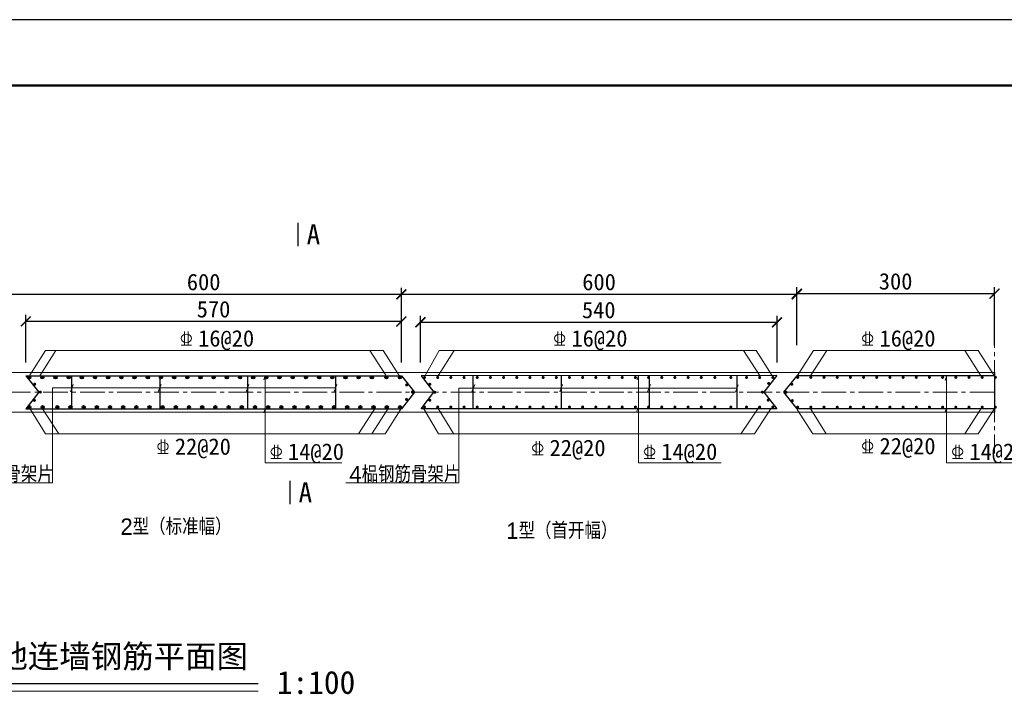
# Model space of a CAD drawing. Header units: millimetres. Extents: x -347 to 6927, y -2179 to 791.
# Tile 4 of 14: x 1001 to 2495, y -233 to 791. Entities that reach past the tile are written whole.
import ezdxf

# ---------------------------------------------------------------- set-up
doc = ezdxf.new("R2010")
doc.units = ezdxf.units.MM
doc.header["$MEASUREMENT"] = 0
doc.linetypes.add('CENTER2', pattern=[1.125, 0.75, -0.125, 0.125, -0.125])
doc.layers.add('TK-PUBLIC', color=7, linetype='Continuous')
doc.layers.add('钢筋', color=12, linetype='Continuous', lineweight=30)
doc.styles.get("Standard").update_dxf_attribs({"font": 'simfang_0.ttf'})
doc.dimstyles.get("Standard").update_dxf_attribs({"dimtxt": 10, "dimasz": 15, "dimexe": 10, "dimexo": 15, "dimgap": 6, "dimtad": 1, "dimtih": 1, "dimtoh": 1, "dimdec": 0, "dimzin": 0, "dimdsep": 46, "dimtxsty": 'Standard', "dimblk": 'ARCHTICK', "dimcen": 0.09, "dimclrd": 1, "dimadec": 0, "dimazin": 0, "dimtfac": 1, "dimtdec": 0, "dimtofl": 0, "dimtmove": 0, "dimatfit": 3, "dimldrblk": 'ARCHTICK', "dimfxl": 1, "dimtolj": 1, "dimtzin": 0, "dimarcsym": 0})

# ---------------------------------------------------------------- blocks, each defined once
blk = doc.blocks.new('_ArchTick')
at = {"color": 0, "linetype": 'ByBlock', "const_width": 0.15}
blk.add_lwpolyline([(-0.5, -0.5), (0.5, 0.5)], dxfattribs=at)
blk = doc.blocks.new('*D24')
at = {"layer": 'Defpoints', "color": 0, "lineweight": 25}
for p in [(2179.7, 373.9), (1579.7, 281.5), (2179.7, 281.5)]:
    blk.add_point(p, dxfattribs=at)
at = {"layer": '钢筋', "color": 0, "lineweight": -2}
for p, q in [((1579.7, 296.5), (1579.7, 383.9)), ((2179.7, 296.5), (2179.7, 383.9))]:
    blk.add_line(p, q, dxfattribs=at)
at = {"layer": '钢筋', "color": 1, "lineweight": -2}
blk.add_line((1579.7, 373.9), (2179.7, 373.9), dxfattribs=at)
at = {"layer": '钢筋', "color": 1, "lineweight": -2, "xscale": 15, "yscale": 15, "zscale": 15, "rotation": 180}
blk.add_blockref('_ArchTick', (1579.7, 373.9), dxfattribs=at)
at = {"layer": '钢筋', "color": 1, "lineweight": -2, "xscale": 15, "yscale": 15, "zscale": 15}
blk.add_blockref('_ArchTick', (2179.7, 373.9), dxfattribs=at)
at = {"layer": '钢筋', "color": 0, "lineweight": 9, "insert": (1879.7, 392.4), "char_height": 25, "attachment_point": 5}
blk.add_mtext('\\A1;600', dxfattribs=at)
blk = doc.blocks.new('*D25')
at = {"layer": 'Defpoints', "color": 0, "lineweight": 25}
for p in [(2479.7, 374.9), (2179.7, 281.5), (2479.7, 281.5)]:
    blk.add_point(p, dxfattribs=at)
at = {"layer": '钢筋', "color": 0, "lineweight": -2}
for p, q in [((2179.7, 296.5), (2179.7, 384.9)), ((2479.7, 296.5), (2479.7, 384.9))]:
    blk.add_line(p, q, dxfattribs=at)
at = {"layer": '钢筋', "color": 1, "lineweight": -2}
blk.add_line((2179.7, 374.9), (2479.7, 374.9), dxfattribs=at)
at = {"layer": '钢筋', "color": 1, "lineweight": -2, "xscale": 15, "yscale": 15, "zscale": 15, "rotation": 180}
blk.add_blockref('_ArchTick', (2179.7, 374.9), dxfattribs=at)
at = {"layer": '钢筋', "color": 1, "lineweight": -2, "xscale": 15, "yscale": 15, "zscale": 15}
blk.add_blockref('_ArchTick', (2479.7, 374.9), dxfattribs=at)
at = {"layer": '钢筋', "color": 0, "lineweight": 9, "insert": (2329.7, 393.4), "char_height": 25, "attachment_point": 5}
blk.add_mtext('\\A1;300', dxfattribs=at)
blk = doc.blocks.new('*D26')
at = {"layer": 'Defpoints', "color": 0, "lineweight": 25}
for p in [(2479.7, 255.2), (2571.9, 255.2), (2479.7, 195.2)]:
    blk.add_point(p, dxfattribs=at)
at = {"layer": '钢筋', "color": 0, "lineweight": -2}
for p, q in [((2556.9, 255.2), (2581.9, 255.2)), ((2556.9, 195.2), (2581.9, 195.2))]:
    blk.add_line(p, q, dxfattribs=at)
at = {"layer": '钢筋', "color": 1, "lineweight": -2}
blk.add_line((2571.9, 195.2), (2571.9, 255.2), dxfattribs=at)
at = {"layer": '钢筋', "color": 1, "lineweight": -2, "xscale": 15, "yscale": 15, "zscale": 15}
for p, rotation in [((2571.9, 255.2), 90), ((2571.9, 195.2), 270)]:
    blk.add_blockref('_ArchTick', p, dxfattribs=dict(at, rotation=rotation))
at = {"layer": '钢筋', "color": 0, "lineweight": 9, "insert": (2545.2, 225.2), "char_height": 25, "attachment_point": 5, "rotation": 90}
blk.add_mtext('\\A1;60', dxfattribs=at)
blk = doc.blocks.new('*D27')
at = {"layer": 'Defpoints', "color": 0, "lineweight": 25}
for p in [(2149.7, 331.4), (1608.6, 255.2), (2149.7, 255.2)]:
    blk.add_point(p, dxfattribs=at)
at = {"layer": '钢筋', "color": 0, "lineweight": -2}
for p, q in [((1608.6, 270.2), (1608.6, 341.4)), ((2149.7, 270.2), (2149.7, 341.4))]:
    blk.add_line(p, q, dxfattribs=at)
at = {"layer": '钢筋', "color": 1, "lineweight": -2}
blk.add_line((1608.6, 331.4), (2149.7, 331.4), dxfattribs=at)
at = {"layer": '钢筋', "color": 1, "lineweight": -2, "xscale": 15, "yscale": 15, "zscale": 15, "rotation": 180}
blk.add_blockref('_ArchTick', (1608.6, 331.4), dxfattribs=at)
at = {"layer": '钢筋', "color": 1, "lineweight": -2, "xscale": 15, "yscale": 15, "zscale": 15}
blk.add_blockref('_ArchTick', (2149.7, 331.4), dxfattribs=at)
at = {"layer": '钢筋', "color": 0, "lineweight": 9, "insert": (1879.2, 349.9), "char_height": 25, "attachment_point": 5}
blk.add_mtext('\\A1;540', dxfattribs=at)
blk = doc.blocks.new('*D29')
at = {"layer": 'Defpoints', "color": 0, "lineweight": 25}
for p in [(1009.7, 332.6), (1009.7, 255.2), (1579.7, 255.2)]:
    blk.add_point(p, dxfattribs=at)
at = {"layer": '钢筋', "color": 0, "lineweight": -2}
for p, q in [((1009.7, 270.2), (1009.7, 342.6)), ((1579.7, 270.2), (1579.7, 342.6))]:
    blk.add_line(p, q, dxfattribs=at)
at = {"layer": '钢筋', "color": 1, "lineweight": -2}
blk.add_line((1579.7, 332.6), (1009.7, 332.6), dxfattribs=at)
at = {"layer": '钢筋', "color": 1, "lineweight": -2, "xscale": 15, "yscale": 15, "zscale": 15, "rotation": 180}
blk.add_blockref('_ArchTick', (1009.7, 332.6), dxfattribs=at)
at = {"layer": '钢筋', "color": 1, "lineweight": -2, "xscale": 15, "yscale": 15, "zscale": 15}
blk.add_blockref('_ArchTick', (1579.7, 332.6), dxfattribs=at)
at = {"layer": '钢筋', "color": 0, "lineweight": 9, "insert": (1294.7, 351.1), "char_height": 25, "attachment_point": 5}
blk.add_mtext('\\A1;570', dxfattribs=at)
blk = doc.blocks.new('*D37')
at = {"layer": 'Defpoints', "color": 0, "lineweight": 25}
for p in [(1579.7, 373.9), (979.7, 351.3), (1579.7, 336.3)]:
    blk.add_point(p, dxfattribs=at)
at = {"layer": '钢筋', "color": 0, "lineweight": -2}
for p, q in [((979.7, 366.3), (979.7, 383.9)), ((1579.7, 351.3), (1579.7, 383.9))]:
    blk.add_line(p, q, dxfattribs=at)
at = {"layer": '钢筋', "color": 1, "lineweight": -2}
blk.add_line((979.7, 373.9), (1579.7, 373.9), dxfattribs=at)
at = {"layer": '钢筋', "color": 1, "lineweight": -2, "xscale": 15, "yscale": 15, "zscale": 15, "rotation": 180}
blk.add_blockref('_ArchTick', (979.7, 373.9), dxfattribs=at)
at = {"layer": '钢筋', "color": 1, "lineweight": -2, "xscale": 15, "yscale": 15, "zscale": 15}
blk.add_blockref('_ArchTick', (1579.7, 373.9), dxfattribs=at)
at = {"layer": '钢筋', "color": 0, "lineweight": 9, "insert": (1279.7, 392.4), "char_height": 25, "attachment_point": 5}
blk.add_mtext('\\A1;600', dxfattribs=at)

msp = doc.modelspace()

# ---------------------------------------------------------------- hatches: boundary and pattern name
for points in [[(1017.25, 247.78, 1), (1012.45, 247.78, 0.3954839), (1014.7, 245.39), (1015, 245.39, 0.3954839)], [(1025.67, 237.39, -1), (1020.87, 237.39, -0.3954839), (1023.11, 239.79), (1023.42, 239.79, -0.3954839)], [(1037.25, 247.78, 1), (1032.45, 247.78, 0.3954839), (1034.7, 245.39), (1035, 245.39, 0.3954839)], [(1057.25, 247.78, 1), (1052.45, 247.78, 0.3954839), (1054.7, 245.39), (1055, 245.39, 0.3954839)], [(1077.25, 247.78, 1), (1072.45, 247.78, 0.3954839), (1074.7, 245.39), (1075, 245.39, 0.3954839)], [(1097.25, 247.78, 1), (1092.45, 247.78, 0.3954839), (1094.7, 245.39), (1095, 245.39, 0.3954839)], [(1117.25, 247.78, 1), (1112.45, 247.78, 0.3954839), (1114.7, 245.39), (1115, 245.39, 0.3954839)], [(1137.25, 247.78, 1), (1132.45, 247.78, 0.3954839), (1134.7, 245.39), (1135, 245.39, 0.3954839)], [(1157.25, 247.78, 1), (1152.45, 247.78, 0.3954839), (1154.7, 245.39), (1155, 245.39, 0.3954839)], [(1177.25, 247.78, 1), (1172.45, 247.78, 0.3954839), (1174.7, 245.39), (1175, 245.39, 0.3954839)], [(1197.25, 247.78, 1), (1192.45, 247.78, 0.3954839), (1194.7, 245.39), (1195, 245.39, 0.3954839)], [(1217.25, 247.78, 1), (1212.45, 247.78, 0.3954839), (1214.7, 245.39), (1215, 245.39, 0.3954839)], [(1237.25, 247.78, 1), (1232.45, 247.78, 0.3954839), (1234.7, 245.39), (1235, 245.39, 0.3954839)], [(1257.25, 247.78, 1), (1252.45, 247.78, 0.3954839), (1254.7, 245.39), (1255, 245.39, 0.3954839)], [(1277.25, 247.78, 1), (1272.45, 247.78, 0.3954839), (1274.7, 245.39), (1275, 245.39, 0.3954839)], [(1297.25, 247.78, 1), (1292.45, 247.78, 0.3954839), (1294.7, 245.39), (1295, 245.39, 0.3954839)], [(1317.25, 247.78, 1), (1312.45, 247.78, 0.3954839), (1314.7, 245.39), (1315, 245.39, 0.3954839)], [(1337.25, 247.78, 1), (1332.45, 247.78, 0.3954839), (1334.7, 245.39), (1335, 245.39, 0.3954839)], [(1357.25, 247.78, 1), (1352.45, 247.78, 0.3954839), (1354.7, 245.39), (1355, 245.39, 0.3954839)], [(1377.25, 247.78, 1), (1372.45, 247.78, 0.3954839), (1374.7, 245.39), (1375, 245.39, 0.3954839)], [(1397.25, 247.78, 1), (1392.45, 247.78, 0.3954839), (1394.7, 245.39), (1395, 245.39, 0.3954839)], [(1417.25, 247.78, 1), (1412.45, 247.78, 0.3954839), (1414.7, 245.39), (1415, 245.39, 0.3954839)], [(1437.25, 247.78, 1), (1432.45, 247.78, 0.3954839), (1434.7, 245.39), (1435, 245.39, 0.3954839)], [(1457.25, 247.78, 1), (1452.45, 247.78, 0.3954839), (1454.7, 245.39), (1455, 245.39, 0.3954839)], [(1477.25, 247.78, 1), (1472.45, 247.78, 0.3954839), (1474.7, 245.39), (1475, 245.39, 0.3954839)], [(1497.25, 247.78, 1), (1492.45, 247.78, 0.3954839), (1494.7, 245.39), (1495, 245.39, 0.3954839)], [(1517.25, 247.78, 1), (1512.45, 247.78, 0.3954839), (1514.7, 245.39), (1515, 245.39, 0.3954839)], [(1537.25, 247.78, 1), (1532.45, 247.78, 0.3954839), (1534.7, 245.39), (1535, 245.39, 0.3954839)], [(1559.4, 247.78, 1), (1554.6, 247.78, 0.3954839), (1556.85, 245.39), (1557.16, 245.39, 0.3954839)], [(1579.92, 247.78, 1), (1575.12, 247.78, 0.3954839), (1577.37, 245.39), (1577.68, 245.39, 0.3954839)], [(1617.19, 247.64, 1), (1612.39, 247.64, 0.3954839), (1614.64, 245.24), (1614.94, 245.24, 0.3954839)], [(1625.36, 237.37, 1), (1620.56, 237.37, 0.3954839), (1622.81, 234.97), (1623.12, 234.97, 0.3954839)], [(1637.19, 247.64, 1), (1632.39, 247.64, 0.3954839), (1634.64, 245.24), (1634.94, 245.24, 0.3954839)], [(1657.19, 247.64, 1), (1652.39, 247.64, 0.3954839), (1654.64, 245.24), (1654.94, 245.24, 0.3954839)], [(1677.19, 247.64, 1), (1672.39, 247.64, 0.3954839), (1674.64, 245.24), (1674.94, 245.24, 0.3954839)], [(1697.19, 247.64, 1), (1692.39, 247.64, 0.3954839), (1694.64, 245.24), (1694.94, 245.24, 0.3954839)], [(1717.19, 247.64, 1), (1712.39, 247.64, 0.3954839), (1714.64, 245.24), (1714.94, 245.24, 0.3954839)], [(1737.19, 247.64, 1), (1732.39, 247.64, 0.3954839), (1734.64, 245.24), (1734.94, 245.24, 0.3954839)], [(1757.19, 247.64, 1), (1752.39, 247.64, 0.3954839), (1754.64, 245.24), (1754.94, 245.24, 0.3954839)], [(1777.19, 247.64, 1), (1772.39, 247.64, 0.3954839), (1774.64, 245.24), (1774.94, 245.24, 0.3954839)], [(1797.19, 247.64, 1), (1792.39, 247.64, 0.3954839), (1794.64, 245.24), (1794.94, 245.24, 0.3954839)], [(1817.19, 247.64, 1), (1812.39, 247.64, 0.3954839), (1814.64, 245.24), (1814.94, 245.24, 0.3954839)], [(1837.19, 247.64, 1), (1832.39, 247.64, 0.3954839), (1834.64, 245.24), (1834.94, 245.24, 0.3954839)], [(1857.19, 247.64, 1), (1852.39, 247.64, 0.3954839), (1854.64, 245.24), (1854.94, 245.24, 0.3954839)], [(1877.19, 247.64, 1), (1872.39, 247.64, 0.3954839), (1874.64, 245.24), (1874.94, 245.24, 0.3954839)], [(1897.19, 247.64, 1), (1892.39, 247.64, 0.3954839), (1894.64, 245.24), (1894.94, 245.24, 0.3954839)], [(1917.19, 247.64, 1), (1912.39, 247.64, 0.3954839), (1914.64, 245.24), (1914.94, 245.24, 0.3954839)], [(1937.19, 247.64, 1), (1932.39, 247.64, 0.3954839), (1934.64, 245.24), (1934.94, 245.24, 0.3954839)], [(1957.19, 247.64, 1), (1952.39, 247.64, 0.3954839), (1954.64, 245.24), (1954.94, 245.24, 0.3954839)], [(1977.19, 247.64, 1), (1972.39, 247.64, 0.3954839), (1974.64, 245.24), (1974.94, 245.24, 0.3954839)], [(1997.19, 247.64, 1), (1992.39, 247.64, 0.3954839), (1994.64, 245.24), (1994.94, 245.24, 0.3954839)], [(2017.19, 247.64, 1), (2012.39, 247.64, 0.3954839), (2014.64, 245.24), (2014.94, 245.24, 0.3954839)], [(2037.19, 247.64, 1), (2032.39, 247.64, 0.3954839), (2034.64, 245.24), (2034.94, 245.24, 0.3954839)], [(2057.85, 247.64, 1), (2053.05, 247.64, 0.3954839), (2055.3, 245.24), (2055.61, 245.24, 0.3954839)], [(2082.12, 247.64, 1), (2077.32, 247.64, 0.3954839), (2079.56, 245.24), (2079.87, 245.24, 0.3954839)], [(2105.88, 247.64, 1), (2101.08, 247.64, 0.3954839), (2103.32, 245.24), (2103.63, 245.24, 0.3954839)], [(2125.79, 247.64, 1), (2120.99, 247.64, 0.3954839), (2123.24, 245.24), (2123.55, 245.24, 0.3954839)], [(2139.4, 238.6, -1), (2134.6, 238.6, -0.3954839), (2136.85, 240.99), (2137.16, 240.99, -0.3954839)], [(2145.79, 247.64, 1), (2140.99, 247.64, 0.3954839), (2143.24, 245.24), (2143.55, 245.24, 0.3954839)], [(2174.62, 237.39, 1), (2169.82, 237.39, 0.3954839), (2172.07, 234.99), (2172.38, 234.99, 0.3954839)], [(2183.45, 247.8, 1), (2178.65, 247.8, 0.3954839), (2180.9, 245.41), (2181.21, 245.41, 0.3954839)], [(2203.45, 247.8, 1), (2198.65, 247.8, 0.3954839), (2200.9, 245.41), (2201.21, 245.41, 0.3954839)], [(2223.45, 247.8, 1), (2218.65, 247.8, 0.3954839), (2220.9, 245.41), (2221.21, 245.41, 0.3954839)], [(2243.45, 247.8, 1), (2238.65, 247.8, 0.3954839), (2240.9, 245.41), (2241.21, 245.41, 0.3954839)], [(2263.45, 247.8, 1), (2258.65, 247.8, 0.3954839), (2260.9, 245.41), (2261.21, 245.41, 0.3954839)], [(2283.45, 247.8, 1), (2278.65, 247.8, 0.3954839), (2280.9, 245.41), (2281.21, 245.41, 0.3954839)], [(2303.45, 247.8, 1), (2298.65, 247.8, 0.3954839), (2300.9, 245.41), (2301.21, 245.41, 0.3954839)], [(2323.45, 247.8, 1), (2318.65, 247.8, 0.3954839), (2320.9, 245.41), (2321.21, 245.41, 0.3954839)], [(2343.45, 247.8, 1), (2338.65, 247.8, 0.3954839), (2340.9, 245.41), (2341.21, 245.41, 0.3954839)], [(2363.45, 247.8, 1), (2358.65, 247.8, 0.3954839), (2360.9, 245.41), (2361.21, 245.41, 0.3954839)], [(2383.45, 247.8, 1), (2378.65, 247.8, 0.3954839), (2380.9, 245.41), (2381.21, 245.41, 0.3954839)], [(2403.45, 247.8, 1), (2398.65, 247.8, 0.3954839), (2400.9, 245.41), (2401.21, 245.41, 0.3954839)], [(2423.45, 247.8, 1), (2418.65, 247.8, 0.3954839), (2420.9, 245.41), (2421.21, 245.41, 0.3954839)], [(2443.45, 247.8, 1), (2438.65, 247.8, 0.3954839), (2440.9, 245.41), (2441.21, 245.41, 0.3954839)], [(2463.45, 247.8, 1), (2458.65, 247.8, 0.3954839), (2460.9, 245.41), (2461.21, 245.41, 0.3954839)], [(2483.45, 247.8, 1), (2478.65, 247.8, 0.3954839), (2480.9, 245.41), (2481.21, 245.41, 0.3954839)], [(1034.25, 225.39, -1), (1029.45, 225.39, -0.3954839), (1031.7, 227.78), (1032.01, 227.78, -0.3954839)], [(1590.14, 236.28, -1), (1585.34, 236.28, -0.3954839), (1587.58, 238.68), (1587.89, 238.68, -0.3954839)], [(1598.7, 225.46, -1), (1593.9, 225.46, -0.3954839), (1596.14, 227.86), (1596.45, 227.86, -0.3954839)], [(1632.71, 225.16, -1), (1627.91, 225.16, -0.3954839), (1630.15, 227.56), (1630.46, 227.56, -0.3954839)], [(2129.96, 225.35, -1), (2125.16, 225.35, -0.3954839), (2127.41, 227.75), (2127.71, 227.75, -0.3954839)], [(2165.73, 225.2, -1), (2160.93, 225.2, -0.3954839), (2163.17, 227.6), (2163.48, 227.6, -0.3954839)], [(1025.18, 212.83, -1), (1020.38, 212.83, -0.3954839), (1022.63, 215.23), (1022.94, 215.23, -0.3954839)], [(1589.93, 214.32, -1), (1585.13, 214.32, -0.3954839), (1587.38, 216.71), (1587.69, 216.71, -0.3954839)], [(1625.27, 213.08, -1), (1620.47, 213.08, -0.3954839), (1622.71, 215.47), (1623.02, 215.47, -0.3954839)], [(2138.71, 213.22, -1), (2133.91, 213.22, -0.3954839), (2136.16, 215.62), (2136.47, 215.62, -0.3954839)], [(2175.29, 212.41, -1), (2170.49, 212.41, -0.3954839), (2172.74, 214.8), (2173.05, 214.8, -0.3954839)], [(1017.67, 202.53, 1), (1012.87, 202.53, 0.3954839), (1015.12, 200.13), (1015.43, 200.13, 0.3954839)], [(1037.67, 202.53, 1), (1032.87, 202.53, 0.3954839), (1035.12, 200.13), (1035.43, 200.13, 0.3954839)], [(1059.92, 202.53, 1), (1055.12, 202.53, 0.3954839), (1057.37, 200.13), (1057.68, 200.13, 0.3954839)], [(1079.92, 202.53, 1), (1075.12, 202.53, 0.3954839), (1077.37, 200.13), (1077.68, 200.13, 0.3954839)], [(1099.92, 202.53, 1), (1095.12, 202.53, 0.3954839), (1097.37, 200.13), (1097.68, 200.13, 0.3954839)], [(1119.92, 202.53, 1), (1115.12, 202.53, 0.3954839), (1117.37, 200.13), (1117.68, 200.13, 0.3954839)], [(1139.92, 202.53, 1), (1135.12, 202.53, 0.3954839), (1137.37, 200.13), (1137.68, 200.13, 0.3954839)], [(1159.92, 202.53, 1), (1155.12, 202.53, 0.3954839), (1157.37, 200.13), (1157.68, 200.13, 0.3954839)], [(1179.92, 202.53, 1), (1175.12, 202.53, 0.3954839), (1177.37, 200.13), (1177.68, 200.13, 0.3954839)], [(1199.92, 202.53, 1), (1195.12, 202.53, 0.3954839), (1197.37, 200.13), (1197.68, 200.13, 0.3954839)], [(1219.92, 202.53, 1), (1215.12, 202.53, 0.3954839), (1217.37, 200.13), (1217.68, 200.13, 0.3954839)], [(1239.92, 202.53, 1), (1235.12, 202.53, 0.3954839), (1237.37, 200.13), (1237.68, 200.13, 0.3954839)], [(1259.92, 202.53, 1), (1255.12, 202.53, 0.3954839), (1257.37, 200.13), (1257.68, 200.13, 0.3954839)], [(1279.92, 202.53, 1), (1275.12, 202.53, 0.3954839), (1277.37, 200.13), (1277.68, 200.13, 0.3954839)], [(1299.92, 202.53, 1), (1295.12, 202.53, 0.3954839), (1297.37, 200.13), (1297.68, 200.13, 0.3954839)], [(1319.92, 202.53, 1), (1315.12, 202.53, 0.3954839), (1317.37, 200.13), (1317.68, 200.13, 0.3954839)], [(1339.92, 202.53, 1), (1335.12, 202.53, 0.3954839), (1337.37, 200.13), (1337.68, 200.13, 0.3954839)], [(1359.92, 202.53, 1), (1355.12, 202.53, 0.3954839), (1357.37, 200.13), (1357.68, 200.13, 0.3954839)], [(1379.92, 202.53, 1), (1375.12, 202.53, 0.3954839), (1377.37, 200.13), (1377.68, 200.13, 0.3954839)], [(1399.92, 202.53, 1), (1395.12, 202.53, 0.3954839), (1397.37, 200.13), (1397.68, 200.13, 0.3954839)], [(1419.92, 202.53, 1), (1415.12, 202.53, 0.3954839), (1417.37, 200.13), (1417.68, 200.13, 0.3954839)], [(1439.92, 202.53, 1), (1435.12, 202.53, 0.3954839), (1437.37, 200.13), (1437.68, 200.13, 0.3954839)], [(1459.92, 202.53, 1), (1455.12, 202.53, 0.3954839), (1457.37, 200.13), (1457.68, 200.13, 0.3954839)], [(1479.92, 202.53, 1), (1475.12, 202.53, 0.3954839), (1477.37, 200.13), (1477.68, 200.13, 0.3954839)], [(1499.92, 202.53, 1), (1495.12, 202.53, 0.3954839), (1497.37, 200.13), (1497.68, 200.13, 0.3954839)], [(1519.92, 202.53, 1), (1515.12, 202.53, 0.3954839), (1517.37, 200.13), (1517.68, 200.13, 0.3954839)], [(1539.92, 202.53, 1), (1535.12, 202.53, 0.3954839), (1537.37, 200.13), (1537.68, 200.13, 0.3954839)], [(1559.92, 202.53, 1), (1555.12, 202.53, 0.3954839), (1557.37, 200.13), (1557.68, 200.13, 0.3954839)], [(1579.92, 202.53, 1), (1575.12, 202.53, 0.3954839), (1577.37, 200.13), (1577.68, 200.13, 0.3954839)], [(1617.19, 202.72, -1), (1612.39, 202.72, -0.3954839), (1614.64, 205.12), (1614.94, 205.12, -0.3954839)], [(1637.19, 202.72, -1), (1632.39, 202.72, -0.3954839), (1634.64, 205.12), (1634.94, 205.12, -0.3954839)], [(1657.19, 202.72, -1), (1652.39, 202.72, -0.3954839), (1654.64, 205.12), (1654.94, 205.12, -0.3954839)], [(1677.19, 202.72, -1), (1672.39, 202.72, -0.3954839), (1674.64, 205.12), (1674.94, 205.12, -0.3954839)], [(1697.19, 202.72, -1), (1692.39, 202.72, -0.3954839), (1694.64, 205.12), (1694.94, 205.12, -0.3954839)], [(1717.19, 202.72, -1), (1712.39, 202.72, -0.3954839), (1714.64, 205.12), (1714.94, 205.12, -0.3954839)], [(1737.19, 202.72, -1), (1732.39, 202.72, -0.3954839), (1734.64, 205.12), (1734.94, 205.12, -0.3954839)], [(1757.19, 202.72, -1), (1752.39, 202.72, -0.3954839), (1754.64, 205.12), (1754.94, 205.12, -0.3954839)], [(1777.19, 202.72, -1), (1772.39, 202.72, -0.3954839), (1774.64, 205.12), (1774.94, 205.12, -0.3954839)], [(1797.19, 202.72, -1), (1792.39, 202.72, -0.3954839), (1794.64, 205.12), (1794.94, 205.12, -0.3954839)], [(1817.19, 202.72, -1), (1812.39, 202.72, -0.3954839), (1814.64, 205.12), (1814.94, 205.12, -0.3954839)], [(1837.19, 202.72, -1), (1832.39, 202.72, -0.3954839), (1834.64, 205.12), (1834.94, 205.12, -0.3954839)], [(1857.19, 202.72, -1), (1852.39, 202.72, -0.3954839), (1854.64, 205.12), (1854.94, 205.12, -0.3954839)], [(1877.19, 202.72, -1), (1872.39, 202.72, -0.3954839), (1874.64, 205.12), (1874.94, 205.12, -0.3954839)], [(1897.19, 202.72, -1), (1892.39, 202.72, -0.3954839), (1894.64, 205.12), (1894.94, 205.12, -0.3954839)], [(1917.19, 202.72, -1), (1912.39, 202.72, -0.3954839), (1914.64, 205.12), (1914.94, 205.12, -0.3954839)], [(1937.19, 202.72, -1), (1932.39, 202.72, -0.3954839), (1934.64, 205.12), (1934.94, 205.12, -0.3954839)], [(1957.19, 202.72, -1), (1952.39, 202.72, -0.3954839), (1954.64, 205.12), (1954.94, 205.12, -0.3954839)], [(1977.19, 202.72, -1), (1972.39, 202.72, -0.3954839), (1974.64, 205.12), (1974.94, 205.12, -0.3954839)], [(1997.19, 202.72, -1), (1992.39, 202.72, -0.3954839), (1994.64, 205.12), (1994.94, 205.12, -0.3954839)], [(2017.19, 202.72, -1), (2012.39, 202.72, -0.3954839), (2014.64, 205.12), (2014.94, 205.12, -0.3954839)], [(2037.19, 202.72, -1), (2032.39, 202.72, -0.3954839), (2034.64, 205.12), (2034.94, 205.12, -0.3954839)], [(2057.85, 202.72, -1), (2053.05, 202.72, -0.3954839), (2055.3, 205.12), (2055.61, 205.12, -0.3954839)], [(2082.12, 202.72, -1), (2077.32, 202.72, -0.3954839), (2079.56, 205.12), (2079.87, 205.12, -0.3954839)], [(2105.88, 202.72, -1), (2101.08, 202.72, -0.3954839), (2103.32, 205.12), (2103.63, 205.12, -0.3954839)], [(2125.79, 202.72, -1), (2120.99, 202.72, -0.3954839), (2123.24, 205.12), (2123.55, 205.12, -0.3954839)], [(2145.79, 202.72, -1), (2140.99, 202.72, -0.3954839), (2143.24, 205.12), (2143.55, 205.12, -0.3954839)], [(2183.45, 202.58, -1), (2178.65, 202.58, -0.3954839), (2180.9, 204.97), (2181.21, 204.97, -0.3954839)], [(2180.91, 200.95, -1), (2179.71, 200.95, -0.3954839), (2180.28, 201.55), (2180.35, 201.55, -0.3954839)], [(2203.45, 202.58, -1), (2198.65, 202.58, -0.3954839), (2200.9, 204.97), (2201.21, 204.97, -0.3954839)], [(2223.45, 202.58, -1), (2218.65, 202.58, -0.3954839), (2220.9, 204.97), (2221.21, 204.97, -0.3954839)], [(2243.45, 202.58, -1), (2238.65, 202.58, -0.3954839), (2240.9, 204.97), (2241.21, 204.97, -0.3954839)], [(2263.45, 202.58, -1), (2258.65, 202.58, -0.3954839), (2260.9, 204.97), (2261.21, 204.97, -0.3954839)], [(2283.45, 202.58, -1), (2278.65, 202.58, -0.3954839), (2280.9, 204.97), (2281.21, 204.97, -0.3954839)], [(2303.45, 202.58, -1), (2298.65, 202.58, -0.3954839), (2300.9, 204.97), (2301.21, 204.97, -0.3954839)], [(2323.45, 202.58, -1), (2318.65, 202.58, -0.3954839), (2320.9, 204.97), (2321.21, 204.97, -0.3954839)], [(2343.45, 202.58, -1), (2338.65, 202.58, -0.3954839), (2340.9, 204.97), (2341.21, 204.97, -0.3954839)], [(2363.45, 202.58, -1), (2358.65, 202.58, -0.3954839), (2360.9, 204.97), (2361.21, 204.97, -0.3954839)], [(2383.45, 202.58, -1), (2378.65, 202.58, -0.3954839), (2380.9, 204.97), (2381.21, 204.97, -0.3954839)], [(2403.45, 202.58, -1), (2398.65, 202.58, -0.3954839), (2400.9, 204.97), (2401.21, 204.97, -0.3954839)], [(2423.45, 202.58, -1), (2418.65, 202.58, -0.3954839), (2420.9, 204.97), (2421.21, 204.97, -0.3954839)], [(2443.45, 202.58, -1), (2438.65, 202.58, -0.3954839), (2440.9, 204.97), (2441.21, 204.97, -0.3954839)], [(2463.45, 202.58, -1), (2458.65, 202.58, -0.3954839), (2460.9, 204.97), (2461.21, 204.97, -0.3954839)], [(2483.45, 202.58, -1), (2478.65, 202.58, -0.3954839), (2480.9, 204.97), (2481.21, 204.97, -0.3954839)]]:
    msp.add_hatch(color=256).paths.add_polyline_path(points)

# ---------------------------------------------------------------- linework, layer by layer
at = {"lineweight": 5}
for p, q in [((379.67, 255.19), (1604.67, 255.19)), ((2179.67, 255.19), (1579.67, 255.19)), ((2479.67, 255.19), (2179.67, 255.19)), ((79.67, 195.19), (1604.67, 195.19)), ((2179.67, 195.19), (1579.67, 195.19)), ((2479.67, 195.19), (2179.67, 195.19))]:
    msp.add_line(p, q, dxfattribs=at)
for centre, radius in [((1014.85, 247.78), 2.4), ((1034.85, 247.78), 2.4), ((1054.85, 247.78), 2.4), ((1074.85, 247.78), 2.4), ((1094.85, 247.78), 2.4), ((1114.85, 247.78), 2.4), ((1134.85, 247.78), 2.4), ((1154.85, 247.78), 2.4), ((1174.85, 247.78), 2.4), ((1194.85, 247.78), 2.4), ((1214.85, 247.78), 2.4), ((1234.85, 247.78), 2.4), ((1254.85, 247.78), 2.4), ((1274.85, 247.78), 2.4), ((1294.85, 247.78), 2.4), ((1314.85, 247.78), 2.4), ((1334.85, 247.78), 2.4), ((1354.85, 247.78), 2.4), ((1374.85, 247.78), 2.4), ((1394.85, 247.78), 2.4), ((1414.85, 247.78), 2.4), ((1434.85, 247.78), 2.4), ((1454.85, 247.78), 2.4), ((1474.85, 247.78), 2.4), ((1494.85, 247.78), 2.4), ((1514.85, 247.78), 2.4), ((1534.85, 247.78), 2.4), ((1557, 247.78), 2.4), ((1577.52, 247.78), 2.4), ((1015.27, 202.53), 2.4), ((1035.27, 202.53), 2.4), ((1057.52, 202.53), 2.4), ((1077.52, 202.53), 2.4), ((1097.52, 202.53), 2.4), ((1117.52, 202.53), 2.4), ((1137.52, 202.53), 2.4), ((1157.52, 202.53), 2.4), ((1177.52, 202.53), 2.4), ((1197.52, 202.53), 2.4), ((1217.52, 202.53), 2.4), ((1237.52, 202.53), 2.4), ((1257.52, 202.53), 2.4), ((1277.52, 202.53), 2.4), ((1297.52, 202.53), 2.4), ((1317.52, 202.53), 2.4), ((1337.52, 202.53), 2.4), ((1357.52, 202.53), 2.4), ((1377.52, 202.53), 2.4), ((1397.52, 202.53), 2.4), ((1417.52, 202.53), 2.4), ((1437.52, 202.53), 2.4), ((1457.52, 202.53), 2.4), ((1477.52, 202.53), 2.4), ((1497.52, 202.53), 2.4), ((1517.52, 202.53), 2.4), ((1537.52, 202.53), 2.4), ((1557.52, 202.53), 2.4), ((1577.52, 202.53), 2.4), ((2180.31, 200.95), 0.6)]:
    msp.add_circle(centre, radius)
at = {"layer": 'TK-PUBLIC', "color": 3}
msp.add_line((3852.77, 790.83), (-347.23, 790.83), dxfattribs=at)
at = {"layer": 'TK-PUBLIC', "color": 5, "lineweight": 50}
msp.add_line((3352.77, 690.83), (-97.23, 690.83), dxfattribs=at)
at = {"layer": '钢筋', "lineweight": 30}
for p, q in [((1423.31, 446.91), (1423.31, 482.32)), ((1411.08, 55.29), (1411.08, 90.69)), ((948.24, -217.08), (1362.51, -217.08))]:
    msp.add_line(p, q, dxfattribs=at)
at = {"layer": '钢筋', "linetype": 'CENTER2', "lineweight": 9, "ltscale": 50}
for p, q in [((2479.67, 330.02), (2479.67, 132.35)), ((79.67, 225.19), (2479.67, 225.19))]:
    msp.add_line(p, q, dxfattribs=at)
at = {"layer": '钢筋', "color": 3, "lineweight": 9}
for p, q in [((1250.72, 317.5), (1250.72, 296.5)), ((1256.03, 317.5), (1256.03, 296.5)), ((1817.22, 317.5), (1817.22, 296.5)), ((1822.53, 317.5), (1822.53, 296.5)), ((2284.72, 317.5), (2284.72, 296.5)), ((2290.03, 317.5), (2290.03, 296.5)), ((1015.8, 251.22), (1039.73, 288.52)), ((1030.91, 250.19), (1055.49, 288.52)), ((1039.73, 288.52), (1552.02, 288.52)), ((1245.41, 296.5), (1261.34, 296.5)), ((1555.9, 251.29), (1532.02, 288.52)), ((1576.22, 250.79), (1552.02, 288.52)), ((1615.06, 249.43), (1637.05, 288.52)), ((1635.99, 251.29), (1659.86, 288.52)), ((1637.05, 288.52), (2118.09, 288.54)), ((1811.91, 296.5), (1827.84, 296.5)), ((2123.04, 251.09), (2099.02, 288.54)), ((2142.01, 251.25), (2118.09, 288.54)), ((2180.69, 250.58), (2205.03, 288.52)), ((2201.27, 251.09), (2225.28, 288.52)), ((2205.03, 288.52), (2454.87, 288.52)), ((2279.41, 296.5), (2295.34, 296.5)), ((2458.74, 251.29), (2434.87, 288.52)), ((2479.07, 250.79), (2454.87, 288.52)), ((1373.1, 250.19), (1370.76, 244.02)), ((1373.1, 250.19), (1373.1, 118.02)), ((1939.6, 250.19), (1937.26, 244.02)), ((1939.6, 250.19), (1939.6, 118.02)), ((2407.1, 249.35), (2404.76, 243.18)), ((2407.1, 250.19), (2407.1, 118.02)), ((1050.09, 231.73), (1479.68, 231.74)), ((1050.09, 231.73), (1050.09, 87.44)), ((1081.67, 237.02), (1077.46, 225.91)), ((1215.01, 237.02), (1210.79, 225.91)), ((1348.35, 237.03), (1344.13, 225.91)), ((1481.68, 236.76), (1477.47, 225.65)), ((1667.06, 231.2), (2088.83, 231.2)), ((1667.06, 231.2), (1667.06, 87.44)), ((1690.93, 236.76), (1686.71, 225.65)), ((1824.26, 236.76), (1820.05, 225.65)), ((1957.6, 236.76), (1953.39, 225.65)), ((2090.94, 236.54), (2086.72, 225.43)), ((1016.72, 198.99), (1039.92, 161.86)), ((1035.36, 200.19), (1059.94, 161.86)), ((1373.1, 200.19), (1370.76, 194.02)), ((1539.07, 199.59), (1514.87, 161.86)), ((1558.74, 199.09), (1534.87, 161.86)), ((1579.07, 199.59), (1554.87, 161.86)), ((1613.73, 200.19), (1635.88, 161.86)), ((1635.45, 200.72), (1658.89, 162.37)), ((1939.23, 202.04), (1936.89, 195.87)), ((2121.38, 201.32), (2095.47, 162.46)), ((2140.96, 200.9), (2115.69, 162.2)), ((2180.31, 198.95), (2204.1, 161.86)), ((2201.15, 199.58), (2224.24, 161.86)), ((2407.1, 201.59), (2404.76, 195.42)), ((2458.74, 199.09), (2434.87, 161.86)), ((2479.07, 199.59), (2454.87, 161.86)), ((1039.92, 161.86), (1554.87, 161.86)), ((1215.41, 153.25), (1215.41, 132.25)), ((1220.72, 153.25), (1220.72, 132.25)), ((1635.88, 161.86), (2115.69, 162.2)), ((1784.01, 151.16), (1784.01, 130.16)), ((1789.33, 151.16), (1789.33, 130.16)), ((2204.1, 161.86), (2454.87, 161.86)), ((2284.72, 154), (2284.72, 133)), ((2290.03, 154), (2290.03, 133)), ((1387.06, 145.5), (1387.06, 124.5)), ((1392.37, 145.5), (1392.37, 124.5)), ((1953.56, 145.5), (1953.56, 124.5)), ((1958.87, 145.5), (1958.87, 124.5)), ((2421.06, 145.5), (2421.06, 124.5)), ((2426.37, 145.5), (2426.37, 124.5)), ((1210.1, 132.25), (1226.03, 132.25)), ((1381.75, 124.5), (1397.68, 124.5)), ((1778.71, 130.16), (1794.63, 130.16)), ((1948.25, 124.5), (1964.18, 124.5)), ((2279.41, 133), (2295.34, 133)), ((2415.75, 124.5), (2431.68, 124.5)), ((1373.1, 118.02), (1489.58, 118.02)), ((1939.6, 118.02), (2065.18, 118.02)), ((2407.1, 118.02), (2524.6, 118.02)), ((878.64, 87.44), (1050.09, 87.44)), ((1495.61, 87.44), (1667.06, 87.44))]:
    msp.add_line(p, q, dxfattribs=at)
at = {"layer": '钢筋', "lineweight": 25}
for p, q in [((2479.67, 255.19), (2479.67, 195.19)), ((2150.67, 225.19), (2150.67, 225.19))]:
    msp.add_line(p, q, dxfattribs=at)
at = {"layer": '钢筋'}
for p, q in [((1009.67, 250.19), (1579.67, 250.19)), ((1009.67, 250.19), (1029.67, 225.19)), ((1079.67, 200.85), (1079.67, 250.79)), ((1213, 250.69), (1213, 200.85)), ((1346.34, 250.6), (1346.34, 200.85)), ((1479.68, 250.5), (1479.67, 200.85)), ((1579.67, 250.19), (1599.67, 225.19)), ((2149.67, 250.79), (1609.56, 250.15)), ((1609.56, 250.15), (1629.06, 225.19)), ((1688.82, 200.31), (1688.82, 250.24)), ((1822.16, 250.15), (1822.16, 200.31)), ((1955.49, 250.05), (1955.49, 200.31)), ((2088.84, 249.95), (2088.82, 200.31)), ((2149.67, 250.79), (2129.67, 225.19)), ((2179.67, 250.19), (2159.67, 225.19)), ((2479.67, 250.19), (2179.67, 250.19)), ((1029.67, 225.19), (1009.67, 200.19)), ((1599.67, 225.19), (1579.67, 200.19)), ((1609.56, 200.19), (1629.06, 225.09)), ((2129.67, 225.19), (2149.67, 200.19)), ((2159.67, 225.19), (2179.67, 200.19)), ((1009.67, 200.19), (1579.67, 200.19)), ((2149.67, 200.19), (1609.56, 200.19)), ((2479.67, 200.19), (2179.67, 200.19))]:
    msp.add_line(p, q, dxfattribs=at)
at = {"layer": '钢筋', "lineweight": 9}
msp.add_line((948.24, -228.74), (1362.51, -228.74), dxfattribs=at)
at = {"layer": '钢筋', "color": 3, "lineweight": 9}
for centre in [(1253.38, 307), (1819.88, 307), (2287.38, 307), (2287.38, 143.5), (1218.07, 142.75), (1389.72, 135), (1786.67, 140.66), (1956.22, 135), (2423.72, 135)]:
    msp.add_ellipse(centre, major_axis=(-7.96, 0), ratio=0.7790196, dxfattribs=at)

# ---------------------------------------------------------------- texts
at = {"layer": '钢筋', "color": 3, "lineweight": 9, "attachment_point": 1}
for s, insert, char_height, width in [('A', (1436.04, 479.91), 30, 29.4), ('16@20', (1271.26, 319.52), 25, 24.5), ('16@20', (1837.76, 319.52), 25, 24.5), ('16@20', (2305.26, 319.52), 25, 24.5), ('{\\fFangSong_GB2312|b0|i0|c134|p49;22@20}', (1235.95, 155.27), 25, 24.5), ('{\\fFangSong_GB2312|b0|i0|c134|p49;22@20}', (1804.56, 153.18), 25, 24.5), ('{\\fFangSong_GB2312|b0|i0|c134|p49;22@20}', (2305.26, 156.02), 25, 24.5), ('{\\fFangSong_GB2312|b0|i0|c134|p49;14@20}', (1407.6, 147.52), 25, 24.5), ('{\\fFangSong_GB2312|b0|i0|c134|p49;14@20}', (1974.1, 147.52), 25, 24.5), ('{\\fFangSong_GB2312|b0|i0|c134|p49;14@20}', (2441.6, 147.52), 25, 24.5), ('{\\Fhztxt_e,hztxt|c134;\\C7;4榀钢筋骨架片}', (883.7, 113.37), 25, 401.787), ('{\\Fhztxt_e,hztxt|c134;\\C7;4榀钢筋骨架片}', (1500.66, 113.37), 25, 401.787), ('A', (1423.81, 88.28), 30, 29.4), ('地连墙钢筋平面图', (965.07, -158.27), 35, 427.2501), ('1:100', (1390.71, -197.79), 35, 427.2501)]:
    msp.add_mtext(s, dxfattribs=dict(at, insert=insert, char_height=char_height, width=width))
at = {"layer": '钢筋', "lineweight": 25, "char_height": 25, "width": 611.7539, "attachment_point": 1}
for s, insert in [('{\\Fhztxt_e,hztxt|c134;\\C7;2型（标准幅）}', (1153.41, 33.64)), ('{\\Fhztxt_e,hztxt|c134;\\C7;1型（首开幅）}', (1738.88, 27.49))]:
    msp.add_mtext(s, dxfattribs=dict(at, insert=insert))

# ---------------------------------------------------------------- dimensions: what is measured, and where the dimension line sits
at = {"layer": '钢筋', "lineweight": 9}
for base, p1, p2, picture, middle in [((1579.67, 373.86), (979.67, 351.26), (1579.67, 336.26), '*D37', (1279.67, 392.36)), ((1009.67, 332.62), (1579.67, 255.19), (1009.67, 255.19), '*D29', (1294.67, 351.12))]:
    dim = msp.add_linear_dim(base=base, p1=p1, p2=p2, dimstyle='Standard', override={"dimtxt": 25, "dimtad": 2, "dimtih": 0, "dimtmove": 2, "dimfxl": 100}, dxfattribs=at)
    dim.commit()
    dim.dimension.update_dxf_attribs({"geometry": picture, "text_midpoint": middle})
for p1, p2, distance, picture, middle in [((1579.67, 281.53), (2179.67, 281.53), 92.33, '*D24', (1879.67, 392.36)), ((2179.67, 281.53), (2479.67, 281.53), 93.33, '*D25', (2329.67, 393.36))]:
    dim = msp.add_aligned_dim(p1=p1, p2=p2, distance=distance, dimstyle='Standard', override={"dimtxt": 25, "dimtad": 2, "dimtih": 0, "dimtmove": 2, "dimfxl": 100}, dxfattribs=at)
    dim.commit()
    dim.dimension.update_dxf_attribs({"geometry": picture, "text_midpoint": middle})
dim = msp.add_linear_dim(base=(2149.69, 331.41), p1=(1608.64, 255.19), p2=(2149.69, 255.19), text='540', dimstyle='Standard', override={"dimtxt": 25, "dimtad": 2, "dimtih": 0, "dimtmove": 2, "dimfxl": 100}, dxfattribs=at)
dim.commit()
dim.dimension.update_dxf_attribs({"geometry": '*D27', "text_midpoint": (1879.16, 349.91)})
dim = msp.add_linear_dim(base=(2571.88, 255.19), p1=(2479.67, 195.19), p2=(2479.67, 255.19), angle=90, dimstyle='Standard', override={"dimtxt": 25, "dimtad": 2, "dimtih": 0, "dimtmove": 2, "dimfxl": 15, "dimfxlon": 1}, dxfattribs=at)
dim.commit()
dim.dimension.update_dxf_attribs({"geometry": '*D26', "text_midpoint": (2545.2, 225.19), "dimtype": 160})

doc.saveas('drawing.dxf')
